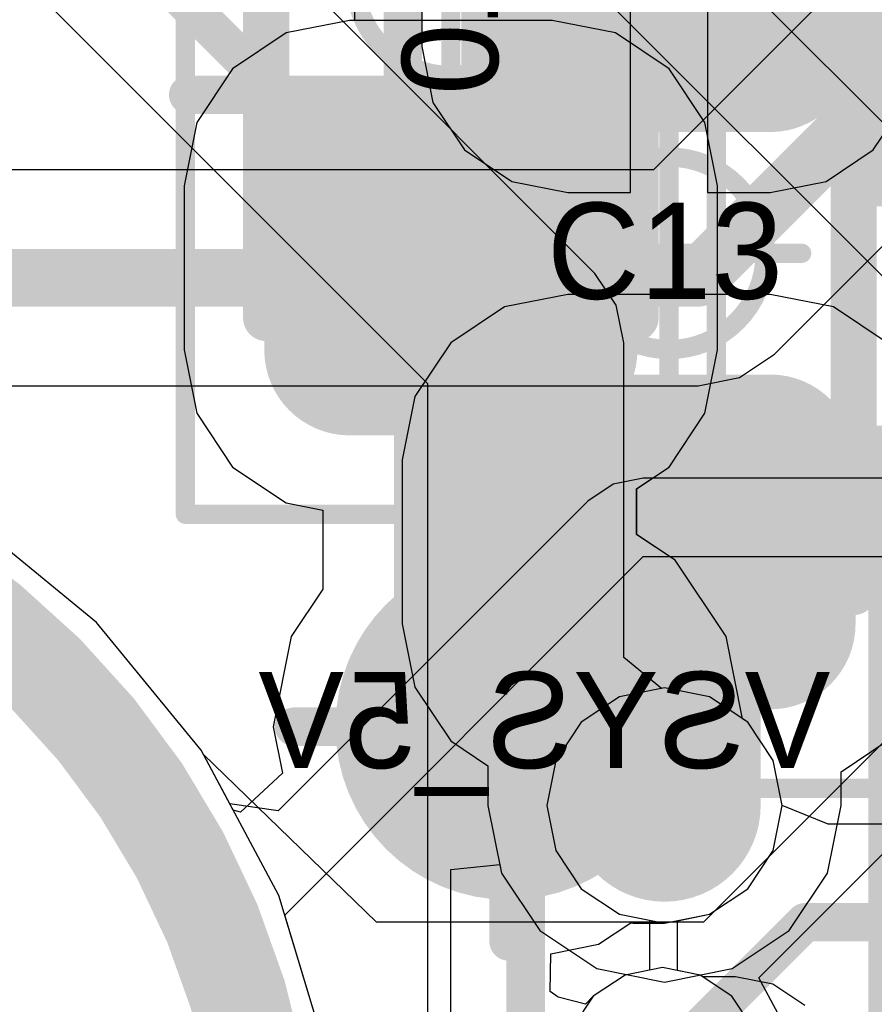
# Model space of a CAD drawing. Header units: millimetres. Extents: x -2 to 68, y -2 to 27.4.
# Tile 4 of 256: x 3.4 to 5.6, y 2.6 to 5.1. Entities that reach past the tile are written whole.
import ezdxf

# ---------------------------------------------------------------- set-up
doc = ezdxf.new("R2010")
doc.units = ezdxf.units.MM
for name, color, linetype in [('BottomLayer', 5, 'Continuous'), ('BottomPaste', 16, 'Continuous'), ('BottomSolder', 6, 'Continuous'), ('DrillGuide', 244, 'Continuous'), ('KeepOutLayer', 6, 'Continuous'), ('Mechanical10', 56, 'Continuous'), ('Mechanical13', 56, 'Continuous'), ('Mechanical15', 56, 'Continuous'), ('Mechanical17', 56, 'Continuous'), ('Mechanical2', 216, 'Continuous'), ('Mechanical6', 56, 'Continuous'), ('Mechanical87', 56, 'Continuous'), ('Mechanical88', 56, 'Continuous'), ('Mechanical89', 56, 'Continuous'), ('MidLayer1', 16, 'Continuous'), ('MidLayer2', 76, 'Continuous'), ('MidLayer3', 90, 'Continuous'), ('MidLayer4', 156, 'Continuous'), ('MidLayer5', 130, 'Continuous'), ('MidLayer6', 216, 'Continuous'), ('MidLayer7', 6, 'Continuous'), ('MidLayer8', 54, 'Continuous'), ('MultiLayer', 9, 'Continuous'), ('TopLayer', 1, 'Continuous'), ('TopPaste', 8, 'Continuous'), ('TopSolder', 216, 'Continuous'), ('ViaHoleLayer', 16, 'Continuous')]:
    doc.layers.add(name, color=color, linetype=linetype)

# ---------------------------------------------------------------- blocks, each defined once
blk = doc.blocks.new('TP_0_8MM_B_85')
at = {"layer": 'BottomLayer', "const_width": 0.4001}
blk.add_lwpolyline([(-0.2, 0, 1), (0.2, 0, 1)], format="xyb", close=True, dxfattribs=at)
at = {"layer": 'BottomSolder', "const_width": 0.45}
blk.add_lwpolyline([(-0.225, 0, 1), (0.225, 0, 1)], format="xyb", close=True, dxfattribs=at)
blk = doc.blocks.new('CAP_0603_B_420')
at = {"layer": 'Mechanical6', "const_width": 0.05}
for points in [[(-1.39, 0.69), (1.39, 0.69)], [(-1.39, -0.69), (-1.39, 0.69)]]:
    blk.add_lwpolyline(points, dxfattribs=at)
at = {"layer": 'Mechanical6', "const_width": 0.025}
blk.add_lwpolyline([(-1.4025, 0.69, 1), (-1.3775, 0.69, 1)], format="xyb", close=True, dxfattribs=at)
blk.add_lwpolyline([(-1.4025, 0.69, 1), (-1.3775, 0.69, 1)], format="xyb", close=True, dxfattribs=at)
blk = doc.blocks.new('CAP_0603_B_421')
at = {"layer": 'Mechanical6', "const_width": 0.05}
for points in [[(-1.39, 0.69), (1.39, 0.69)], [(-1.39, -0.69), (-1.39, 0.69)], [(-1.39, -0.69), (1.39, -0.69)]]:
    blk.add_lwpolyline(points, dxfattribs=at)
at = {"layer": 'Mechanical6', "const_width": 0.025}
for points in [[(-1.4025, 0.69, 1), (-1.3775, 0.69, 1)], [(-1.4025, 0.69, 1), (-1.3775, 0.69, 1)], [(-1.4025, -0.69, 1), (-1.3775, -0.69, 1)], [(-1.4025, -0.69, 1), (-1.3775, -0.69, 1)]]:
    blk.add_lwpolyline(points, format="xyb", close=True, dxfattribs=at)
blk = doc.blocks.new('CAP_0603_B_426')
at = {"layer": 'Mechanical6', "const_width": 0.05}
for points in [[(1.39, 0.69), (-1.39, 0.69)], [(1.39, 0.69), (1.39, -0.69)]]:
    blk.add_lwpolyline(points, dxfattribs=at)
at = {"layer": 'Mechanical6', "const_width": 0.025}
blk.add_lwpolyline([(1.3775, 0.69, 1), (1.4025, 0.69, 1)], format="xyb", close=True, dxfattribs=at)
blk.add_lwpolyline([(1.3775, 0.69, 1), (1.4025, 0.69, 1)], format="xyb", close=True, dxfattribs=at)
blk = doc.blocks.new('CAP_0603_430')
at = {"layer": 'Mechanical13', "const_width": 0.12}
for points in [[(-0.88, -0.48), (-0.88, 0.48)], [(0.88, 0.48), (-0.88, 0.48)], [(0.88, -0.48), (0.88, 0.48)], [(0.88, -0.48), (-0.88, -0.48)]]:
    blk.add_lwpolyline(points, dxfattribs=at)
at = {"layer": 'Mechanical13', "const_width": 0.06}
for points in [[(-0.91, 0.48, 1), (-0.85, 0.48, 1)], [(-0.91, 0.48, 1), (-0.85, 0.48, 1)], [(0.85, 0.48, 1), (0.91, 0.48, 1)], [(0.85, 0.48, 1), (0.91, 0.48, 1)], [(-0.91, -0.48, 1), (-0.85, -0.48, 1)], [(-0.91, -0.48, 1), (-0.85, -0.48, 1)], [(0.85, -0.48, 1), (0.91, -0.48, 1)], [(0.85, -0.48, 1), (0.91, -0.48, 1)]]:
    blk.add_lwpolyline(points, format="xyb", close=True, dxfattribs=at)
at = {"layer": 'Mechanical15', "const_width": 0.05}
for points in [[(-1.39, -0.69), (-1.39, 0.69)], [(1.39, 0.69), (-1.39, 0.69)], [(1.39, -0.69), (1.39, 0.69)], [(0, -0.345), (0, 0.345)], [(0.345, 0), (-0.345, 0)], [(1.39, -0.69), (-1.39, -0.69)]]:
    blk.add_lwpolyline(points, dxfattribs=at)
at = {"layer": 'Mechanical15'}
for points, const_width in [([(-1.4025, 0.69, 1), (-1.3775, 0.69, 1)], 0.025), ([(-1.4025, 0.69, 1), (-1.3775, 0.69, 1)], 0.025), ([(1.3775, 0.69, 1), (1.4025, 0.69, 1)], 0.025), ([(1.3775, 0.69, 1), (1.4025, 0.69, 1)], 0.025), ([(-0.0125, 0.345, 1), (0.0125, 0.345, 1)], 0.025), ([(0.25, 0, 1), (-0.25, 0, 1)], 0.05), ([(-0.3575, 0, 1), (-0.3325, 0, 1)], 0.025), ([(-0.2625, 0, 1), (-0.2375, 0, 1)], 0.025), ([(0.2375, 0, 1), (0.2625, 0, 1)], 0.025), ([(0.3325, 0, 1), (0.3575, 0, 1)], 0.025), ([(-0.0125, -0.345, 1), (0.0125, -0.345, 1)], 0.025), ([(-1.4025, -0.69, 1), (-1.3775, -0.69, 1)], 0.025), ([(-1.4025, -0.69, 1), (-1.3775, -0.69, 1)], 0.025), ([(1.3775, -0.69, 1), (1.4025, -0.69, 1)], 0.025), ([(1.3775, -0.69, 1), (1.4025, -0.69, 1)], 0.025)]:
    blk.add_lwpolyline(points, format="xyb", close=True, dxfattribs=dict(at, const_width=const_width))
at = {"layer": 'TopLayer', "const_width": 0.2219}
for points in [[(-1.0741, 0.2631, 1), (-0.8522, 0.2631, 1)], [(-0.6478, 0.2631, 1), (-0.4259, 0.2631, 1)], [(0.4259, 0.2631, 1), (0.6478, 0.2631, 1)], [(0.8522, 0.2631, 1), (1.0741, 0.2631, 1)], [(-1.0741, -0.2631, 1), (-0.8522, -0.2631, 1)], [(-0.6478, -0.2631, 1), (-0.4259, -0.2631, 1)], [(0.4259, -0.2631, 1), (0.6478, -0.2631, 1)], [(0.8522, -0.2631, 1), (1.0741, -0.2631, 1)]]:
    blk.add_lwpolyline(points, format="xyb", close=True, dxfattribs=at)
at = {"layer": 'TopLayer'}
for points in [[(-0.5369, 0.485), (-0.9632, 0.485), (-0.5369, -0.485), (-0.9632, -0.485)], [(0.5369, -0.485), (0.9632, -0.485), (0.5369, 0.485), (0.9632, 0.485)], [(-0.315, 0.2631), (-1.185, 0.2631), (-0.315, -0.2631), (-1.185, -0.2631)], [(0.315, -0.2631), (1.185, -0.2631), (0.315, 0.2631), (1.185, 0.2631)]]:
    blk.add_solid(points, dxfattribs=at)
at = {"layer": 'TopPaste', "const_width": 0.2219}
for points in [[(-1.0741, 0.2631, 1), (-0.8522, 0.2631, 1)], [(-0.6478, 0.2631, 1), (-0.4259, 0.2631, 1)], [(0.4259, 0.2631, 1), (0.6478, 0.2631, 1)], [(0.8522, 0.2631, 1), (1.0741, 0.2631, 1)], [(-1.0741, -0.2631, 1), (-0.8522, -0.2631, 1)], [(-0.6478, -0.2631, 1), (-0.4259, -0.2631, 1)], [(0.4259, -0.2631, 1), (0.6478, -0.2631, 1)], [(0.8522, -0.2631, 1), (1.0741, -0.2631, 1)]]:
    blk.add_lwpolyline(points, format="xyb", close=True, dxfattribs=at)
at = {"layer": 'TopPaste'}
for points in [[(-0.5369, 0.485), (-0.9632, 0.485), (-0.5369, -0.485), (-0.9632, -0.485)], [(0.5369, -0.485), (0.9632, -0.485), (0.5369, 0.485), (0.9632, 0.485)], [(-0.315, 0.2631), (-1.185, 0.2631), (-0.315, -0.2631), (-1.185, -0.2631)], [(0.315, -0.2631), (1.185, -0.2631), (0.315, 0.2631), (1.185, 0.2631)]]:
    blk.add_solid(points, dxfattribs=at)
at = {"layer": 'TopSolder', "const_width": 0.2219}
for points in [[(-1.0741, 0.2631, 1), (-0.8522, 0.2631, 1)], [(-0.6478, 0.2631, 1), (-0.4259, 0.2631, 1)], [(0.4259, 0.2631, 1), (0.6478, 0.2631, 1)], [(0.8522, 0.2631, 1), (1.0741, 0.2631, 1)], [(-1.0741, -0.2631, 1), (-0.8522, -0.2631, 1)], [(-0.6478, -0.2631, 1), (-0.4259, -0.2631, 1)], [(0.4259, -0.2631, 1), (0.6478, -0.2631, 1)], [(0.8522, -0.2631, 1), (1.0741, -0.2631, 1)]]:
    blk.add_lwpolyline(points, format="xyb", close=True, dxfattribs=at)
at = {"layer": 'TopSolder'}
for points in [[(-0.5369, 0.485), (-0.9632, 0.485), (-0.5369, -0.485), (-0.9632, -0.485)], [(0.5369, -0.485), (0.9632, -0.485), (0.5369, 0.485), (0.9632, 0.485)], [(-0.315, 0.2631), (-1.185, 0.2631), (-0.315, -0.2631), (-1.185, -0.2631)], [(0.315, -0.2631), (1.185, -0.2631), (0.315, 0.2631), (1.185, 0.2631)]]:
    blk.add_solid(points, dxfattribs=at)
blk = doc.blocks.new('CAP_0603_B_433')
at = {"layer": 'BottomLayer', "const_width": 0.2219}
for points in [[(-1.0741, 0.2631, 1), (-0.8522, 0.2631, 1)], [(-0.6478, 0.2631, 1), (-0.4259, 0.2631, 1)], [(0.4259, 0.2631, 1), (0.6478, 0.2631, 1)], [(0.8522, 0.2631, 1), (1.0741, 0.2631, 1)], [(-1.0741, -0.2631, 1), (-0.8522, -0.2631, 1)], [(-0.6478, -0.2631, 1), (-0.4259, -0.2631, 1)], [(0.4259, -0.2631, 1), (0.6478, -0.2631, 1)], [(0.8522, -0.2631, 1), (1.0741, -0.2631, 1)]]:
    blk.add_lwpolyline(points, format="xyb", close=True, dxfattribs=at)
at = {"layer": 'BottomLayer'}
for points in [[(-0.5369, 0.485), (-0.9632, 0.485), (-0.5369, -0.485), (-0.9632, -0.485)], [(0.5369, -0.485), (0.9632, -0.485), (0.5369, 0.485), (0.9632, 0.485)], [(-0.315, 0.2631), (-1.185, 0.2631), (-0.315, -0.2631), (-1.185, -0.2631)], [(0.315, -0.2631), (1.185, -0.2631), (0.315, 0.2631), (1.185, 0.2631)]]:
    blk.add_solid(points, dxfattribs=at)
at = {"layer": 'BottomPaste', "const_width": 0.2219}
for points in [[(-1.0741, 0.2631, 1), (-0.8522, 0.2631, 1)], [(-0.6478, 0.2631, 1), (-0.4259, 0.2631, 1)], [(0.4259, 0.2631, 1), (0.6478, 0.2631, 1)], [(0.8522, 0.2631, 1), (1.0741, 0.2631, 1)], [(-1.0741, -0.2631, 1), (-0.8522, -0.2631, 1)], [(-0.6478, -0.2631, 1), (-0.4259, -0.2631, 1)], [(0.4259, -0.2631, 1), (0.6478, -0.2631, 1)], [(0.8522, -0.2631, 1), (1.0741, -0.2631, 1)]]:
    blk.add_lwpolyline(points, format="xyb", close=True, dxfattribs=at)
at = {"layer": 'BottomPaste'}
for points in [[(-0.5369, 0.485), (-0.9632, 0.485), (-0.5369, -0.485), (-0.9632, -0.485)], [(0.5369, -0.485), (0.9632, -0.485), (0.5369, 0.485), (0.9632, 0.485)], [(-0.315, 0.2631), (-1.185, 0.2631), (-0.315, -0.2631), (-1.185, -0.2631)], [(0.315, -0.2631), (1.185, -0.2631), (0.315, 0.2631), (1.185, 0.2631)]]:
    blk.add_solid(points, dxfattribs=at)
at = {"layer": 'BottomSolder', "const_width": 0.2219}
for points in [[(-1.0741, 0.2631, 1), (-0.8522, 0.2631, 1)], [(-0.6478, 0.2631, 1), (-0.4259, 0.2631, 1)], [(0.4259, 0.2631, 1), (0.6478, 0.2631, 1)], [(0.8522, 0.2631, 1), (1.0741, 0.2631, 1)], [(-1.0741, -0.2631, 1), (-0.8522, -0.2631, 1)], [(-0.6478, -0.2631, 1), (-0.4259, -0.2631, 1)], [(0.4259, -0.2631, 1), (0.6478, -0.2631, 1)], [(0.8522, -0.2631, 1), (1.0741, -0.2631, 1)]]:
    blk.add_lwpolyline(points, format="xyb", close=True, dxfattribs=at)
at = {"layer": 'BottomSolder'}
for points in [[(-0.5369, 0.485), (-0.9632, 0.485), (-0.5369, -0.485), (-0.9632, -0.485)], [(0.5369, -0.485), (0.9632, -0.485), (0.5369, 0.485), (0.9632, 0.485)], [(-0.315, 0.2631), (-1.185, 0.2631), (-0.315, -0.2631), (-1.185, -0.2631)], [(0.315, -0.2631), (1.185, -0.2631), (0.315, 0.2631), (1.185, 0.2631)]]:
    blk.add_solid(points, dxfattribs=at)
at = {"layer": 'Mechanical10', "const_width": 0.12}
for points in [[(-0.88, -0.48), (-0.88, 0.48)], [(0.88, 0.48), (-0.88, 0.48)], [(0.88, -0.48), (0.88, 0.48)], [(0.88, -0.48), (-0.88, -0.48)]]:
    blk.add_lwpolyline(points, dxfattribs=at)
at = {"layer": 'Mechanical10', "const_width": 0.06}
for points in [[(-0.91, 0.48, 1), (-0.85, 0.48, 1)], [(-0.91, 0.48, 1), (-0.85, 0.48, 1)], [(0.85, 0.48, 1), (0.91, 0.48, 1)], [(0.85, 0.48, 1), (0.91, 0.48, 1)], [(-0.91, -0.48, 1), (-0.85, -0.48, 1)], [(-0.91, -0.48, 1), (-0.85, -0.48, 1)], [(0.85, -0.48, 1), (0.91, -0.48, 1)], [(0.85, -0.48, 1), (0.91, -0.48, 1)]]:
    blk.add_lwpolyline(points, format="xyb", close=True, dxfattribs=at)
at = {"layer": 'Mechanical6', "const_width": 0.05}
for points in [[(-1.39, -0.69), (-1.39, 0.69)], [(1.39, 0.69), (-1.39, 0.69)], [(1.39, -0.69), (1.39, 0.69)], [(0, -0.345), (0, 0.345)], [(0.345, 0), (-0.345, 0)], [(1.39, -0.69), (-1.39, -0.69)]]:
    blk.add_lwpolyline(points, dxfattribs=at)
at = {"layer": 'Mechanical6'}
for points, const_width in [([(-1.4025, 0.69, 1), (-1.3775, 0.69, 1)], 0.025), ([(-1.4025, 0.69, 1), (-1.3775, 0.69, 1)], 0.025), ([(1.3775, 0.69, 1), (1.4025, 0.69, 1)], 0.025), ([(1.3775, 0.69, 1), (1.4025, 0.69, 1)], 0.025), ([(-0.0125, 0.345, 1), (0.0125, 0.345, 1)], 0.025), ([(0.25, 0, 1), (-0.25, 0, 1)], 0.05), ([(-0.3575, 0, 1), (-0.3325, 0, 1)], 0.025), ([(-0.2625, 0, 1), (-0.2375, 0, 1)], 0.025), ([(0.2375, 0, 1), (0.2625, 0, 1)], 0.025), ([(0.3325, 0, 1), (0.3575, 0, 1)], 0.025), ([(-0.0125, -0.345, 1), (0.0125, -0.345, 1)], 0.025), ([(-1.4025, -0.69, 1), (-1.3775, -0.69, 1)], 0.025), ([(-1.4025, -0.69, 1), (-1.3775, -0.69, 1)], 0.025), ([(1.3775, -0.69, 1), (1.4025, -0.69, 1)], 0.025), ([(1.3775, -0.69, 1), (1.4025, -0.69, 1)], 0.025)]:
    blk.add_lwpolyline(points, format="xyb", close=True, dxfattribs=dict(at, const_width=const_width))

msp = doc.modelspace()

# ---------------------------------------------------------------- linework, layer by layer
at = {"layer": 'BottomLayer'}
for p, q in [((4.25, 5.1433), (4.25, 5.35)), ((4.2369, 5.1433), (4.0723, 5.1105)), ((4.7632, 5.1433), (4.2369, 5.1433)), ((4.7632, 5.1433), (4.25, 5.1433)), ((4.9277, 5.1105), (4.7632, 5.1433)), ((4.9277, 5.1105), (4.7632, 5.1433)), ((4.0723, 5.1105), (3.9327, 5.0173)), ((5.0673, 5.0173), (4.9277, 5.1105)), ((5.0673, 5.0173), (4.9277, 5.1105)), ((3.9327, 5.0173), (3.8395, 4.8777)), ((5.1605, 4.8777), (5.0673, 5.0173)), ((5.1605, 4.8777), (5.0673, 5.0173)), ((3.8395, 4.8777), (3.8067, 4.7131)), ((5.1933, 4.7131), (5.1605, 4.8777)), ((5.1933, 4.7131), (5.1605, 4.8777)), ((3.8067, 4.7131), (3.8067, 4.2868)), ((5.1933, 4.2868), (5.1933, 4.7131)), ((5.1933, 4.2868), (5.1933, 4.7131)), ((3.8067, 4.2868), (3.8395, 4.1223)), ((5.1605, 4.1223), (5.1933, 4.2868)), ((5.1605, 4.1223), (5.1933, 4.2868)), ((3.8395, 4.1223), (3.9327, 3.9827)), ((5.0673, 3.9827), (5.1605, 4.1223)), ((5.0673, 3.9827), (5.1605, 4.1223)), ((3.9327, 3.9827), (4.0723, 3.8895)), ((4.9828, 3.9263), (5.0673, 3.9827)), ((4.9836, 3.9268), (5.0673, 3.9827)), ((4.9828, 3.8073), (4.9828, 3.9263)), ((4.9836, 3.8068), (4.9836, 3.9268)), ((4.0723, 3.8895), (4.1672, 3.8706)), ((4.1672, 3.8706), (4.1672, 3.6654)), ((3.5788, 3.5788), (3.2473, 3.8509)), ((5.0826, 3.7406), (4.9828, 3.8073)), ((5.0826, 3.7406), (4.9836, 3.8068)), ((5.2152, 3.5421), (5.0826, 3.7406)), ((5.2152, 3.5421), (5.0826, 3.7406)), ((4.1672, 3.6654), (4.0848, 3.5421)), ((3.8509, 3.2473), (3.5788, 3.5788)), ((4.0848, 3.5421), (4.0382, 3.308)), ((5.2577, 3.3287), (5.2152, 3.5421)), ((5.2577, 3.3287), (5.2152, 3.5421)), ((5.2716, 3.3194), (5.2577, 3.3287)), ((5.2716, 3.3194), (5.2577, 3.3287)), ((4.0382, 3.308), (4.0622, 3.1874)), ((5.3379, 3.2202), (5.2716, 3.3194)), ((5.3379, 3.2202), (5.2716, 3.3194)), ((3.9345, 3.0909), (3.8509, 3.2473)), ((5.3612, 3.1032), (5.3379, 3.2202)), ((5.3612, 3.1032), (5.3379, 3.2202)), ((4.0622, 3.1874), (3.9529, 3.0858)), ((5.3379, 2.9861), (5.3612, 3.1032)), ((5.3379, 2.9861), (5.3612, 3.1032)), ((3.9529, 3.0858), (3.9345, 3.0909)), ((5.2716, 2.8869), (5.3379, 2.9861)), ((5.2716, 2.8869), (5.3379, 2.9861)), ((5.1724, 2.8206), (5.2716, 2.8869)), ((5.1724, 2.8206), (5.2716, 2.8869)), ((5.0553, 2.7973), (5.1724, 2.8206)), ((5.0889, 2.804), (5.1724, 2.8206)), ((4.8841, 2.7428), (4.9676, 2.7986)), ((4.9676, 2.7986), (4.9741, 2.7973)), ((4.9741, 2.7973), (4.9741, 2.7973)), ((4.9741, 2.7973), (5.0553, 2.7973)), ((5.0889, 2.6745), (5.0889, 2.804)), ((4.7598, 2.718), (4.8841, 2.7428)), ((4.7577, 2.6204), (4.7598, 2.718)), ((4.9528, 2.6627), (4.8701, 2.6075)), ((5.0504, 2.6821), (4.9528, 2.6627)), ((5.1479, 2.6627), (5.0504, 2.6821)), ((5.1479, 2.6627), (5.0889, 2.6745)), ((5.2306, 2.6075), (5.1479, 2.6627)), ((5.2306, 2.6075), (5.1479, 2.6627)), ((4.7791, 2.6056), (4.7577, 2.6204)), ((4.85, 2.5874), (4.7791, 2.6056)), ((4.8701, 2.6075), (4.85, 2.5874)), ((5.2858, 2.5248), (5.2306, 2.6075)), ((5.2858, 2.5248), (5.2306, 2.6075))]:
    msp.add_line(p, q, dxfattribs=at)
for points, const_width in [([(4.5, 4.5), (4.575, 4.425)], 0.4), ([(4.575, 3.383), (4.575, 4.425)], 0.4), ([(4.575, 3.383), (4.65, 3.308)], 0.4), ([(4.65, 3.308), (4.8124, 3.308)], 0.2), ([(4.8124, 3.2649), (4.8124, 3.308)], 0.2), ([(4.8124, 3.2649), (4.9741, 3.1032)], 0.2), ([(4.9741, 3.1032), (5.0553, 3.1032)], 0.2)]:
    msp.add_lwpolyline(points, dxfattribs=dict(at, const_width=const_width))
for points, const_width in [([(4.4, 4.5, 1), (4.6, 4.5, 1)], 0.2), ([(4.475, 4.425, 1), (4.675, 4.425, 1)], 0.2), ([(4.475, 4.425, 1), (4.675, 4.425, 1)], 0.2), ([(4.475, 3.383, 1), (4.675, 3.383, 1)], 0.2), ([(4.475, 3.383, 1), (4.675, 3.383, 1)], 0.2), ([(4.55, 3.308, 1), (4.75, 3.308, 1)], 0.2), ([(4.6, 3.308, 1), (4.7, 3.308, 1)], 0.1), ([(4.7624, 3.308, 1), (4.8624, 3.308, 1)], 0.1), ([(4.7624, 3.308, 1), (4.8624, 3.308, 1)], 0.1), ([(4.7624, 3.2649, 1), (4.8624, 3.2649, 1)], 0.1), ([(4.7624, 3.2649, 1), (4.8624, 3.2649, 1)], 0.1), ([(4.9553, 3.1032, 1), (5.1553, 3.1032, 1)], 0.2), ([(4.9241, 3.1032, 1), (5.0241, 3.1032, 1)], 0.1), ([(4.9241, 3.1032, 1), (5.0241, 3.1032, 1)], 0.1), ([(5.0053, 3.1032, 1), (5.1053, 3.1032, 1)], 0.1)]:
    msp.add_lwpolyline(points, format="xyb", close=True, dxfattribs=dict(at, const_width=const_width))
at = {"layer": 'DrillGuide', "const_width": 0.1}
msp.add_lwpolyline([(5.0053, 3.1032, 1), (5.1053, 3.1032, 1)], format="xyb", close=True, dxfattribs=at)
at = {"layer": 'KeepOutLayer', "const_width": 0.254}
msp.add_lwpolyline([(4.032, 2.032, 1), (0.032, 2.032, 1)], format="xyb", close=True, dxfattribs=at)
at = {"layer": 'Mechanical87', "const_width": 0.1}
for points in [[(4.375, 4.95), (4.375, 5.5078)], [(3.8172, 4.95), (4.375, 4.95)], [(4.375, 4.95), (4.9328, 4.95)], [(4.375, 4.3922), (4.375, 4.95)], [(4.6501, 3.3079), (4.6501, 3.8656)], [(4.0923, 3.3079), (4.6501, 3.3079)], [(4.6501, 2.7501), (4.6501, 3.3079)], [(4.6501, 3.3079), (5.2079, 3.3079)]]:
    msp.add_lwpolyline(points, dxfattribs=at)
at = {"layer": 'Mechanical87', "const_width": 0.05}
for points in [[(3.7922, 4.95, 1), (3.8422, 4.95, 1)], [(4.35, 4.95, 1), (4.4, 4.95, 1)], [(4.35, 4.95, 1), (4.4, 4.95, 1)], [(4.35, 4.95, 1), (4.4, 4.95, 1)], [(4.35, 4.95, 1), (4.4, 4.95, 1)], [(4.9078, 4.95, 1), (4.9578, 4.95, 1)], [(4.35, 4.3922, 1), (4.4, 4.3922, 1)], [(4.6251, 3.8656, 1), (4.6751, 3.8656, 1)], [(4.0674, 3.3079, 1), (4.1173, 3.3079, 1)], [(4.6251, 3.3079, 1), (4.6751, 3.3079, 1)], [(4.6251, 3.3079, 1), (4.6751, 3.3079, 1)], [(4.6251, 3.3079, 1), (4.6751, 3.3079, 1)], [(4.6251, 3.3079, 1), (4.6751, 3.3079, 1)], [(5.1829, 3.3079, 1), (5.2329, 3.3079, 1)], [(4.6251, 2.7501, 1), (4.6751, 2.7501, 1)]]:
    msp.add_lwpolyline(points, format="xyb", close=True, dxfattribs=at)
at = {"layer": 'Mechanical88', "const_width": 0.1}
for points in [[(4.65, 3.308), (4.65, 3.8658)], [(4.0922, 3.308), (4.65, 3.308)], [(4.65, 3.308), (5.2078, 3.308)], [(4.65, 2.7502), (4.65, 3.308)]]:
    msp.add_lwpolyline(points, dxfattribs=at)
at = {"layer": 'Mechanical88', "const_width": 0.05}
for points in [[(4.625, 3.8658, 1), (4.675, 3.8658, 1)], [(4.0672, 3.308, 1), (4.1172, 3.308, 1)], [(4.625, 3.308, 1), (4.675, 3.308, 1)], [(4.625, 3.308, 1), (4.675, 3.308, 1)], [(4.625, 3.308, 1), (4.675, 3.308, 1)], [(4.625, 3.308, 1), (4.675, 3.308, 1)], [(5.1828, 3.308, 1), (5.2328, 3.308, 1)], [(4.625, 2.7502, 1), (4.675, 2.7502, 1)]]:
    msp.add_lwpolyline(points, format="xyb", close=True, dxfattribs=at)
at = {"layer": 'Mechanical89', "const_width": 0.1}
for points in [[(4.6501, 3.3079), (4.6501, 3.8656)], [(4.0923, 3.3079), (4.6501, 3.3079)], [(4.6501, 3.3079), (5.2079, 3.3079)], [(4.6501, 2.7501), (4.6501, 3.3079)]]:
    msp.add_lwpolyline(points, dxfattribs=at)
at = {"layer": 'Mechanical89', "const_width": 0.05}
for points in [[(4.6251, 3.8656, 1), (4.6751, 3.8656, 1)], [(4.0674, 3.3079, 1), (4.1173, 3.3079, 1)], [(4.6251, 3.3079, 1), (4.6751, 3.3079, 1)], [(4.6251, 3.3079, 1), (4.6751, 3.3079, 1)], [(4.6251, 3.3079, 1), (4.6751, 3.3079, 1)], [(4.6251, 3.3079, 1), (4.6751, 3.3079, 1)], [(5.1829, 3.3079, 1), (5.2329, 3.3079, 1)], [(4.6251, 2.7501, 1), (4.6751, 2.7501, 1)]]:
    msp.add_lwpolyline(points, format="xyb", close=True, dxfattribs=at)
at = {"layer": 'MidLayer1'}
for p, q in [((3.5788, 3.5788), (3.2473, 3.8509)), ((3.8509, 3.2473), (3.5788, 3.5788)), ((5.0553, 3.409), (4.9383, 3.3857)), ((5.1724, 3.3857), (5.0553, 3.409)), ((4.9383, 3.3857), (4.839, 3.3194)), ((5.2716, 3.3194), (5.1724, 3.3857)), ((4.839, 3.3194), (4.7727, 3.2202)), ((5.3379, 3.2202), (5.2716, 3.3194)), ((4.053, 2.8691), (3.8509, 3.2473)), ((4.7727, 3.2202), (4.7494, 3.1032)), ((5.3612, 3.1032), (5.3379, 3.2202)), ((4.7494, 3.1032), (4.7727, 2.9861)), ((5.3379, 2.9861), (5.3612, 3.1032)), ((4.7727, 2.9861), (4.839, 2.8869)), ((5.2716, 2.8869), (5.3379, 2.9861)), ((4.1775, 2.4588), (4.053, 2.8691)), ((4.839, 2.8869), (4.9383, 2.8206)), ((5.1724, 2.8206), (5.2716, 2.8869)), ((4.9383, 2.8206), (5.0553, 2.7973)), ((5.0553, 2.7973), (5.1724, 2.8206))]:
    msp.add_line(p, q, dxfattribs=at)
at = {"layer": 'MidLayer1', "const_width": 0.2}
msp.add_lwpolyline([(4.9553, 3.1032, 1), (5.1553, 3.1032, 1)], format="xyb", close=True, dxfattribs=at)
at = {"layer": 'MidLayer2'}
for p, q in [((7.8529, 7.581), (5.0268, 4.7549)), ((5.3412, 4.2763), (8.2707, 7.2057)), ((5.0268, 4.7549), (1.0416, 4.7549)), ((5.2503, 4.2155), (5.3412, 4.2763)), ((5.143, 4.1941), (5.2503, 4.2155)), ((2.8414, 4.1941), (5.143, 4.1941)), ((3.5788, 3.5788), (3.2473, 3.8509)), ((3.8509, 3.2473), (3.5788, 3.5788)), ((5.0553, 3.409), (4.9383, 3.3857)), ((5.1724, 3.3857), (5.0553, 3.409)), ((4.9383, 3.3857), (4.839, 3.3194)), ((5.2716, 3.3194), (5.1724, 3.3857)), ((4.839, 3.3194), (4.7727, 3.2202)), ((5.3379, 3.2202), (5.2716, 3.3194)), ((4.053, 2.8691), (3.8509, 3.2473)), ((4.7727, 3.2202), (4.7494, 3.1032)), ((5.3612, 3.1032), (5.3379, 3.2202)), ((4.7494, 3.1032), (4.7727, 2.9861)), ((5.3379, 2.9861), (5.3612, 3.1032)), ((4.7727, 2.9861), (4.839, 2.8869)), ((5.2716, 2.8869), (5.3379, 2.9861)), ((4.1775, 2.4588), (4.053, 2.8691)), ((4.839, 2.8869), (4.9383, 2.8206)), ((5.1724, 2.8206), (5.2716, 2.8869)), ((4.9383, 2.8206), (5.0553, 2.7973)), ((5.0553, 2.7973), (5.1724, 2.8206))]:
    msp.add_line(p, q, dxfattribs=at)
at = {"layer": 'MidLayer2', "const_width": 0.15}
for points in [[(5.143, 4.4745), (8.3351, 7.6667)], [(0.9255, 4.4745), (5.143, 4.4745)]]:
    msp.add_lwpolyline(points, dxfattribs=at)
at = {"layer": 'MidLayer2'}
for points, const_width in [([(5.1055, 4.4745, 1), (5.1805, 4.4745, 1)], 0.075), ([(5.1055, 4.4745, 1), (5.1805, 4.4745, 1)], 0.075), ([(4.9553, 3.1032, 1), (5.1553, 3.1032, 1)], 0.2)]:
    msp.add_lwpolyline(points, format="xyb", close=True, dxfattribs=dict(at, const_width=const_width))
at = {"layer": 'MidLayer3'}
for p, q in [((5, 3.9539), (4.922, 3.9384)), ((8.8858, 3.9539), (5, 3.9539)), ((4.922, 3.9384), (4.8558, 3.8942)), ((4.8558, 3.8942), (4.051, 3.0894)), ((3.5788, 3.5788), (3.2473, 3.8509)), ((4.0684, 2.8184), (5, 3.75)), ((5, 3.75), (9.2023, 3.75)), ((3.8509, 3.2473), (3.5788, 3.5788)), ((5.0553, 3.409), (4.9383, 3.3857)), ((5.1724, 3.3857), (5.0553, 3.409)), ((4.9383, 3.3857), (4.839, 3.3194)), ((5.2716, 3.3194), (5.1724, 3.3857)), ((4.839, 3.3194), (4.7727, 3.2202)), ((5.3379, 3.2202), (5.2716, 3.3194)), ((3.9253, 3.108), (3.8509, 3.2473)), ((4.7727, 3.2202), (4.7494, 3.1032)), ((5.3612, 3.1032), (5.3379, 3.2202)), ((4.051, 3.0894), (3.9253, 3.108)), ((4.7494, 3.1032), (4.7727, 2.9861)), ((5.3379, 2.9861), (5.3612, 3.1032)), ((4.7727, 2.9861), (4.839, 2.8869)), ((5.2716, 2.8869), (5.3379, 2.9861)), ((4.839, 2.8869), (4.9383, 2.8206)), ((5.1724, 2.8206), (5.2716, 2.8869)), ((4.1775, 2.4588), (4.0684, 2.8184)), ((4.9383, 2.8206), (5.0553, 2.7973)), ((5.0553, 2.7973), (5.1724, 2.8206))]:
    msp.add_line(p, q, dxfattribs=at)
at = {"layer": 'MidLayer3', "const_width": 0.2}
msp.add_lwpolyline([(4.9553, 3.1032, 1), (5.1553, 3.1032, 1)], format="xyb", close=True, dxfattribs=at)
at = {"layer": 'MidLayer4'}
for p, q in [((3.5788, 3.5788), (3.2473, 3.8509)), ((3.8509, 3.2473), (3.5788, 3.5788)), ((5.0553, 3.409), (4.9383, 3.3857)), ((5.1724, 3.3857), (5.0553, 3.409)), ((4.9383, 3.3857), (4.839, 3.3194)), ((5.2716, 3.3194), (5.1724, 3.3857)), ((4.839, 3.3194), (4.7727, 3.2202)), ((5.3379, 3.2202), (5.2716, 3.3194)), ((4.053, 2.8691), (3.8509, 3.2473)), ((4.7727, 3.2202), (4.7494, 3.1032)), ((5.3612, 3.1032), (5.3379, 3.2202)), ((4.7494, 3.1032), (4.7727, 2.9861)), ((5.3379, 2.9861), (5.3612, 3.1032)), ((4.7727, 2.9861), (4.839, 2.8869)), ((5.2716, 2.8869), (5.3379, 2.9861)), ((4.1775, 2.4588), (4.053, 2.8691)), ((4.839, 2.8869), (4.9383, 2.8206)), ((5.1724, 2.8206), (5.2716, 2.8869)), ((4.9383, 2.8206), (5.0167, 2.8049)), ((5.0889, 2.804), (5.1724, 2.8206)), ((5.0167, 2.8049), (5.0167, 2.6755)), ((5.0889, 2.6745), (5.0889, 2.804)), ((4.9528, 2.6627), (4.8701, 2.6075)), ((5.0167, 2.6755), (4.9528, 2.6627)), ((5.1479, 2.6627), (5.0889, 2.6745)), ((5.1549, 2.6581), (5.1479, 2.6627)), ((5.2398, 2.6581), (5.1549, 2.6581)), ((5.3373, 2.6387), (5.2398, 2.6581)), ((5.42, 2.5834), (5.3373, 2.6387)), ((4.8701, 2.6075), (4.8149, 2.5248))]:
    msp.add_line(p, q, dxfattribs=at)
at = {"layer": 'MidLayer4', "const_width": 0.2}
msp.add_lwpolyline([(4.9553, 3.1032, 1), (5.1553, 3.1032, 1)], format="xyb", close=True, dxfattribs=at)
at = {"layer": 'MidLayer5'}
for p, q in [((4.8746, 4.4859), (2.6666, 6.6939)), ((2.3808, 6.2587), (4.4395, 4.2)), ((4.9299, 4.4032), (4.8746, 4.4859)), ((4.9493, 4.3056), (4.9299, 4.4032)), ((4.9493, 3.488), (4.9493, 4.3056)), ((4.4395, 4.2), (4.4395, 1.7987)), ((3.5788, 3.5788), (3.2473, 3.8509)), ((3.8509, 3.2473), (3.5788, 3.5788)), ((5.0474, 3.4075), (4.9493, 3.488)), ((5.0553, 3.409), (5.0474, 3.4075)), ((5.1724, 3.3857), (5.0553, 3.409)), ((5.2716, 3.3194), (5.1724, 3.3857)), ((5.3379, 3.2202), (5.2716, 3.3194)), ((4.053, 2.8691), (3.8509, 3.2473)), ((5.3612, 3.1032), (5.3379, 3.2202)), ((5.4811, 3.0549), (5.3612, 3.1032)), ((8.1944, 3.0549), (5.4811, 3.0549)), ((4.1775, 2.4588), (4.053, 2.8691))]:
    msp.add_line(p, q, dxfattribs=at)
at = {"layer": 'MidLayer5', "const_width": 0.1}
for points in [[(2.4864, 6.5136), (4.6944, 4.3056)], [(4.6944, 1.7987), (4.6944, 4.3056)], [(5, 2.3792), (5.4208, 2.8)], [(5.4208, 2.8), (8.3, 2.8)]]:
    msp.add_lwpolyline(points, dxfattribs=at)
at = {"layer": 'MidLayer5'}
for points, const_width in [([(4.6694, 4.3056, 1), (4.7194, 4.3056, 1)], 0.05), ([(4.6694, 4.3056, 1), (4.7194, 4.3056, 1)], 0.05), ([(4.9553, 3.1032, 1), (5.1553, 3.1032, 1)], 0.2), ([(5.3958, 2.8, 1), (5.4458, 2.8, 1)], 0.05), ([(5.3958, 2.8, 1), (5.4458, 2.8, 1)], 0.05)]:
    msp.add_lwpolyline(points, format="xyb", close=True, dxfattribs=dict(at, const_width=const_width))
at = {"layer": 'MidLayer6'}
for p, q in [((6.6789, 3.8211), (4.9, 5.6)), ((4.7, 5.4), (6.5, 3.6)), ((3.5788, 3.5788), (3.2473, 3.8509)), ((3.8509, 3.2473), (3.5788, 3.5788)), ((5.0553, 3.409), (4.9383, 3.3857)), ((5.1724, 3.3857), (5.0553, 3.409)), ((4.9383, 3.3857), (4.839, 3.3194)), ((5.2716, 3.3194), (5.1724, 3.3857)), ((4.839, 3.3194), (4.7727, 3.2202)), ((5.3379, 3.2202), (5.2716, 3.3194)), ((4.053, 2.8691), (3.8509, 3.2473)), ((4.7727, 3.2202), (4.7494, 3.1032)), ((5.3612, 3.1032), (5.3379, 3.2202)), ((4.7494, 3.1032), (4.7727, 2.9861)), ((5.3379, 2.9861), (5.3612, 3.1032)), ((4.7727, 2.9861), (4.839, 2.8869)), ((5.2716, 2.8869), (5.3379, 2.9861)), ((4.1775, 2.4588), (4.053, 2.8691)), ((4.839, 2.8869), (4.9383, 2.8206)), ((5.1724, 2.8206), (5.2716, 2.8869)), ((4.9383, 2.8206), (5.0553, 2.7973)), ((5.0553, 2.7973), (5.1724, 2.8206))]:
    msp.add_line(p, q, dxfattribs=at)
at = {"layer": 'MidLayer6', "const_width": 0.2}
msp.add_lwpolyline([(4.9553, 3.1032, 1), (5.1553, 3.1032, 1)], format="xyb", close=True, dxfattribs=at)
at = {"layer": 'MidLayer7'}
for p, q in [((3.5788, 3.5788), (3.2473, 3.8509)), ((3.8509, 3.2473), (3.5788, 3.5788)), ((5.0553, 3.409), (4.9383, 3.3857)), ((5.1724, 3.3857), (5.0553, 3.409)), ((4.9383, 3.3857), (4.839, 3.3194)), ((5.2716, 3.3194), (5.1724, 3.3857)), ((4.839, 3.3194), (4.7727, 3.2202)), ((5.3379, 3.2202), (5.2716, 3.3194)), ((4.053, 2.8691), (3.8509, 3.2473)), ((4.7727, 3.2202), (4.7494, 3.1032)), ((5.3612, 3.1032), (5.3379, 3.2202)), ((4.7494, 3.1032), (4.7727, 2.9861)), ((5.3379, 2.9861), (5.3612, 3.1032)), ((4.7727, 2.9861), (4.839, 2.8869)), ((5.2716, 2.8869), (5.3379, 2.9861)), ((4.1775, 2.4588), (4.053, 2.8691)), ((4.839, 2.8869), (4.9383, 2.8206)), ((5.1724, 2.8206), (5.2716, 2.8869)), ((4.9383, 2.8206), (5.0553, 2.7973)), ((5.0553, 2.7973), (5.1724, 2.8206))]:
    msp.add_line(p, q, dxfattribs=at)
at = {"layer": 'MidLayer7', "const_width": 0.2}
msp.add_lwpolyline([(4.9553, 3.1032, 1), (5.1553, 3.1032, 1)], format="xyb", close=True, dxfattribs=at)
at = {"layer": 'MidLayer8'}
for p, q in [((3.5788, 3.5788), (3.25, 3.8487)), ((6.1259, 3.7692), (5.1567, 2.8)), ((5.3009, 2.6558), (6.2701, 3.625)), ((3.8509, 3.2473), (3.5788, 3.5788)), ((3.8564, 3.237), (3.8509, 3.2473)), ((4.307, 2.8), (3.8564, 3.237)), ((5.1567, 2.8), (4.307, 2.8)), ((5.3502, 2.5636), (5.3009, 2.6558))]:
    msp.add_line(p, q, dxfattribs=at)
at = {"layer": 'MidLayer8', "const_width": 0.2}
msp.add_lwpolyline([(4.9553, 3.1032, 1), (5.1553, 3.1032, 1)], format="xyb", close=True, dxfattribs=at)
at = {"layer": 'MultiLayer', "const_width": 0.2}
msp.add_lwpolyline([(4.9553, 3.1032, 1), (5.1553, 3.1032, 1)], format="xyb", close=True, dxfattribs=at)
at = {"layer": 'TopLayer'}
for p, q in [((5.1669, 5.2881), (5.1669, 4.6959)), ((4.4246, 5.1881), (4.4246, 5.075)), ((4.9669, 4.6959), (4.9669, 5.1881)), ((4.4246, 5.075), (4.4534, 4.9299)), ((4.4534, 4.9299), (4.5356, 4.8069)), ((5.5981, 4.8069), (5.6657, 4.908)), ((4.5356, 4.8069), (4.6586, 4.7247)), ((5.4751, 4.7247), (5.5981, 4.8069)), ((4.6586, 4.7247), (4.8037, 4.6959)), ((5.33, 4.6959), (5.4751, 4.7247)), ((4.8037, 4.6959), (4.9669, 4.6959)), ((5.1669, 4.6959), (5.33, 4.6959)), ((4.8037, 4.4314), (4.6391, 4.3987)), ((5.33, 4.4314), (4.8037, 4.4314)), ((5.4946, 4.3987), (5.33, 4.4314)), ((4.6391, 4.3987), (4.4996, 4.3054)), ((5.6341, 4.3054), (5.4946, 4.3987)), ((4.4996, 4.3054), (4.4063, 4.1659)), ((4.4063, 4.1659), (4.3736, 4.0013)), ((4.3736, 4.0013), (4.3736, 3.575)), ((3.5788, 3.5788), (3.2473, 3.8509)), ((3.8509, 3.2473), (3.5788, 3.5788)), ((4.3736, 3.575), (4.4063, 3.4104)), ((4.4063, 3.4104), (4.4996, 3.2709)), ((4.4996, 3.2709), (4.5965, 3.2061)), ((5.5141, 3.1907), (5.6341, 3.2709)), ((5.5141, 3.1907), (5.6341, 3.2709)), ((4.053, 2.8691), (3.8509, 3.2473)), ((4.5965, 3.2061), (4.5965, 3.1032)), ((5.5141, 3.1032), (5.5141, 3.1907)), ((5.5141, 3.1032), (5.5141, 3.1907)), ((4.5965, 3.1032), (4.6314, 2.9276)), ((5.4792, 2.9276), (5.5141, 3.1032)), ((5.4792, 2.9276), (5.5141, 3.1032)), ((4.5, 2.9373), (4.627, 2.9498)), ((4.627, 2.9498), (4.6314, 2.9276)), ((4.5, 0.5), (4.5, 2.9373)), ((4.6314, 2.9276), (4.7309, 2.7787)), ((4.6314, 2.9276), (4.7309, 2.7787)), ((5.3797, 2.7787), (5.4792, 2.9276)), ((5.3797, 2.7787), (5.4792, 2.9276)), ((4.1775, 2.4588), (4.053, 2.8691)), ((4.7309, 2.7787), (4.8797, 2.6793)), ((4.7309, 2.7787), (4.8797, 2.6793)), ((5.2309, 2.6793), (5.3797, 2.7787)), ((5.2309, 2.6793), (5.3797, 2.7787)), ((4.8797, 2.6793), (5.0553, 2.6443)), ((4.8797, 2.6793), (5.0553, 2.6443)), ((5.0553, 2.6443), (5.2309, 2.6793)), ((5.0553, 2.6443), (5.2309, 2.6793))]:
    msp.add_line(p, q, dxfattribs=at)
for points, const_width in [([(5.0669, 5.2881), (5.0755, 5.2968)], 0.3), ([(5.0553, 3.8203), (5.072, 3.837)], 0.5), ([(5.0553, 3.1032), (5.0553, 3.8203)], 0.5)]:
    msp.add_lwpolyline(points, dxfattribs=dict(at, const_width=const_width))
for points, const_width in [([(4.9919, 5.2881, 1), (5.1419, 5.2881, 1)], 0.15), ([(4.9303, 3.8203, 1), (5.1803, 3.8203, 1)], 0.25), ([(4.9303, 3.8203, 1), (5.1803, 3.8203, 1)], 0.25), ([(4.947, 3.837, 1), (5.197, 3.837, 1)], 0.25), ([(4.9303, 3.1032, 1), (5.1803, 3.1032, 1)], 0.25), ([(4.9553, 3.1032, 1), (5.1553, 3.1032, 1)], 0.2)]:
    msp.add_lwpolyline(points, format="xyb", close=True, dxfattribs=dict(at, const_width=const_width))
at = {"layer": 'ViaHoleLayer', "const_width": 0.1}
msp.add_lwpolyline([(5.0053, 3.1032, 1), (5.1053, 3.1032, 1)], format="xyb", close=True, dxfattribs=at)

# ---------------------------------------------------------------- block references
for name, p, rotation in [('CAP_0603_B_433', (4.5, 5.25), 270), ('CAP_0603_B_426', (7, 5.375), 180), ('CAP_0603_430', (5.0669, 4.5381), 270), ('TP_0_8MM_B_85', (4.65, 3.308), 90)]:
    msp.add_blockref(name, p, dxfattribs=dict(rotation=rotation))
for name, p in [('CAP_0603_B_421', (7, 3.375)), ('CAP_0603_B_420', (7, 2.075))]:
    msp.add_blockref(name, p)

# ---------------------------------------------------------------- texts
at = {"layer": 'Mechanical17', "text_generation_flag": 2}
msp.add_text('C10', height=0.25, rotation=90, dxfattribs=at).set_placement((4.6228, 5.5626))
msp.add_text('VSYS_5V', height=0.25, dxfattribs=at).set_placement((5.4864, 3.2004))
at = {"layer": 'Mechanical2'}
msp.add_text('C13', height=0.25, dxfattribs=at).set_placement((4.7498, 4.4196))

doc.saveas('drawing.dxf')
